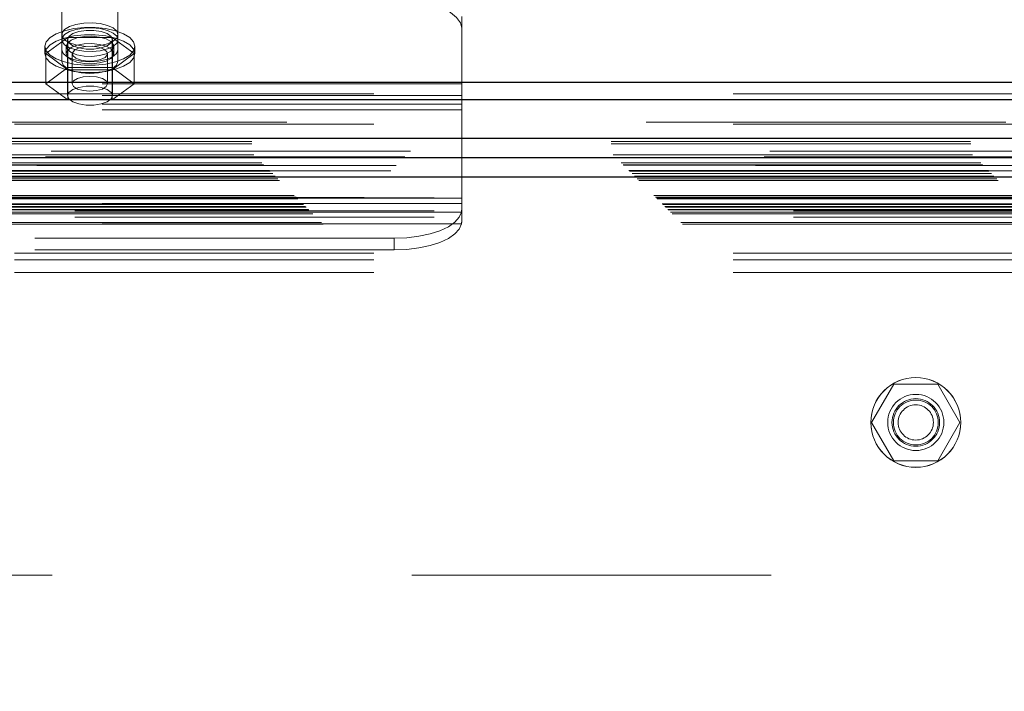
# Model space of a CAD drawing. Header units: inches. Extents: x 0.2 to 10.8, y 0.2 to 8.2.
# Tile 96 of 176: x 3.393 to 3.667, y 4.946 to 5.133. Entities that reach past the tile are written whole.
import ezdxf

# ---------------------------------------------------------------- set-up
doc = ezdxf.new("R2010")
doc.units = ezdxf.units.IN
doc.header["$MEASUREMENT"] = 0
doc.linetypes.add('HIDDEN', pattern=[0.075, 0.05, -0.025])
doc.layers.add('DIMENSIONS', color=140, linetype='Continuous')
doc.styles.add('SLDTEXTSTYLE0', font='TXT', dxfattribs={"width": 0.7})
doc.dimstyles.new('SLDDIMSTYLE0', dxfattribs={"dimtxt": 0.084961, "dimasz": 0.13, "dimexe": 0, "dimexo": 0.0625, "dimgap": 0.02124, "dimtad": 0, "dimtih": 1, "dimtoh": 1, "dimlfac": 20, "dimrnd": 1e-09, "dimzin": 12, "dimdsep": 46, "dimtxsty": 'SLDTEXTSTYLE0', "dimsah": 1, "dimcen": 0.09, "dimadec": 0, "dimazin": 3, "dimtfac": 1, "dimtofl": 0, "dimtmove": 0, "dimatfit": 3, "dimfxl": 0, "dimfrac": 2, "dimtolj": 1, "dimtzin": 12, "dimarcsym": 0})

# ---------------------------------------------------------------- blocks, each defined once
blk = doc.blocks.new('_D')
at = {"layer": 'DIMENSIONS'}
for p, q in [((3.27541, 4.99592), (3.27541, 5.79877)), ((4.78418, 4.99592), (4.78418, 5.79877)), ((3.27541, 5.67377), (3.79589, 5.67377)), ((3.91102, 5.67377), (3.88249, 5.67377)), ((3.88249, 5.67377), (3.88249, 5.53874)), ((4.23417, 5.67377), (4.2627, 5.67377)), ((4.2627, 5.67377), (4.2627, 5.53874)), ((4.78418, 5.67377), (4.34931, 5.67377)), ((3.88249, 5.53874), (3.91102, 5.53874)), ((4.2627, 5.53874), (4.23417, 5.53874))]:
    blk.add_line(p, q, dxfattribs=at)
for points in [[(3.27541, 5.67377), (3.40541, 5.65377), (3.40541, 5.69377)], [(4.78418, 5.67377), (4.65418, 5.69377), (4.65418, 5.65377)]]:
    blk.add_solid(points, dxfattribs=at)
at = {"layer": 'DIMENSIONS', "char_height": 0.083333, "attachment_point": 1, "style": 'SLDTEXTSTYLE0'}
for s, insert in [('30.18', (3.91102, 5.80021)), ('766.5', (3.91102, 5.64616))]:
    blk.add_mtext(s, dxfattribs=dict(at, insert=insert))

msp = doc.modelspace()

# ---------------------------------------------------------------- linework, layer by layer
at = {"color": 7, "linetype": 'HIDDEN', "lineweight": 18}
for p, q in [((3.4051134, 5.1244761), (3.4051134, 5.141645)), ((3.4207384, 5.1244761), (3.4207384, 5.141645)), ((3.5163759, 5.1149778), (3.5163759, 5.1337209)), ((3.4067771, 5.127905), (3.4006283, 5.1234041)), ((3.4066759, 5.1272899), (3.4066759, 5.1117127)), ((3.4190746, 5.127905), (3.4067771, 5.127905)), ((3.4067771, 5.127905), (3.4067771, 5.1195217)), ((3.4252234, 5.1234041), (3.4190746, 5.127905)), ((3.4190746, 5.127905), (3.4190746, 5.1195217)), ((3.4191759, 5.1117127), (3.4191759, 5.1272899)), ((3.4004259, 5.1254433), (3.4004259, 5.1234041)), ((3.4006283, 5.1234041), (3.4006283, 5.1150208)), ((3.4006283, 5.1234041), (3.4067771, 5.1189032)), ((3.4051134, 5.1244761), (3.4051134, 5.1212134)), ((3.4063009, 5.1254433), (3.4063009, 5.1234041)), ((3.4080284, 5.1234041), (3.4080284, 5.1150208)), ((3.4178234, 5.1150208), (3.4178234, 5.1234041)), ((3.4190746, 5.1189032), (3.4252234, 5.1234041)), ((3.4195509, 5.1234041), (3.4195509, 5.1254433)), ((3.4207384, 5.1244761), (3.4207384, 5.1212134)), ((3.4252234, 5.1234041), (3.4252234, 5.1150208)), ((3.4254259, 5.1234041), (3.4254259, 5.1254433)), ((3.4067771, 5.1195217), (3.4006283, 5.1150208)), ((3.4190746, 5.1195217), (3.4067771, 5.1195217)), ((3.4067771, 5.1189032), (3.4067771, 5.1105199)), ((3.4067771, 5.1189032), (3.4190746, 5.1189032)), ((3.4252234, 5.1150208), (3.4190746, 5.1195217)), ((3.4190746, 5.1189032), (3.4190746, 5.1105199)), ((3.5163759, 5.1149778), (3.1913759, 5.1149778)), ((3.4006283, 5.1150208), (3.4067771, 5.1105199)), ((3.4190746, 5.1105199), (3.4252234, 5.1150208)), ((3.5163759, 5.1078016), (3.5163759, 5.1149778)), ((3.1919259, 5.112245), (4.8677259, 5.112245)), ((3.5163759, 5.1117151), (3.1913759, 5.1117151)), ((3.1919259, 5.1106137), (4.8677259, 5.1106137)), ((3.4067771, 5.1105199), (3.4190746, 5.1105199)), ((3.5163759, 5.109323), (3.1913759, 5.109323)), ((3.5163759, 5.1078016), (3.1919259, 5.1078016)), ((3.5163759, 5.0816999), (3.5163759, 5.1078016)), ((4.8677259, 5.1043169), (3.1919259, 5.1043169)), ((3.1919259, 5.1037573), (4.8677259, 5.1037573)), ((3.1579307, 5.0989554), (4.9017132, 5.0989554)), ((4.9021294, 5.0962806), (3.1575145, 5.0962806)), ((3.1579948, 5.0982755), (4.9016491, 5.0982755)), ((3.1585303, 5.0952343), (4.9011136, 5.0952343)), ((4.9005227, 5.0946406), (3.1591115, 5.0946406)), ((3.1607801, 5.0929845), (4.8988638, 5.0929845)), ((3.1612685, 5.0924961), (4.8983754, 5.0924961)), ((3.1613583, 5.0924063), (4.8982856, 5.0924063)), ((4.898148, 5.0922698), (3.1615069, 5.0922698)), ((3.1629187, 5.0908443), (4.8967281, 5.0908443)), ((4.8966787, 5.0908299), (3.1629652, 5.0908299)), ((3.1630586, 5.090706), (4.8965853, 5.090706)), ((3.1637782, 5.0900049), (4.895881, 5.0900049)), ((3.1644499, 5.0893146), (4.8951939, 5.0893146)), ((4.8949116, 5.0890573), (3.1647323, 5.0890573)), ((3.1652314, 5.0885332), (4.8944125, 5.0885332)), ((3.1656698, 5.0880948), (4.8939741, 5.0880948)), ((3.1698002, 5.0839644), (4.8898437, 5.0839644)), ((3.1703002, 5.0834644), (4.8893437, 5.0834644)), ((4.8892293, 5.083369), (3.1704005, 5.083369)), ((3.1705502, 5.0832144), (4.8890937, 5.0832144)), ((3.1705502, 5.0832144), (4.8890937, 5.0832144)), ((3.1708002, 5.0829644), (4.8888437, 5.0829644)), ((3.1708014, 5.0829566), (4.8888562, 5.0829566)), ((3.5163759, 5.0832213), (3.1913759, 5.0832213)), ((3.2087136, 5.0832759), (4.8509636, 5.0832759)), ((3.1721752, 5.0815894), (4.8874687, 5.0815894)), ((3.1721752, 5.0815894), (4.8874687, 5.0815894)), ((3.1723197, 5.0814449), (4.8873242, 5.0814449)), ((3.1728773, 5.0808873), (4.8867666, 5.0808873)), ((3.1730502, 5.0807144), (4.8865937, 5.0807144)), ((3.1738599, 5.0798925), (4.8857956, 5.0798925)), ((3.1744481, 5.0793165), (4.8851958, 5.0793165)), ((3.5163759, 5.0816999), (3.1913759, 5.0816999)), ((3.5163117, 5.0793078), (3.19144, 5.0793078)), ((3.2087136, 5.0796759), (4.8509636, 5.0796759)), ((3.5163759, 5.0807648), (3.5163759, 5.0816999)), ((3.5163759, 5.0807648), (3.5163759, 5.0769061)), ((3.1749119, 5.0788527), (4.884732, 5.0788527)), ((3.2087136, 5.0778759), (4.8509636, 5.0778759)), ((3.2087136, 5.0778759), (4.8509636, 5.0778759)), ((3.1773662, 5.0763984), (4.8822777, 5.0763984)), ((3.1777871, 5.0759583), (4.8818463, 5.0759583)), ((3.5163117, 5.0760451), (3.19144, 5.0760451)), ((3.4976259, 5.0720388), (3.2101259, 5.0720388)), ((3.4976259, 5.0687761), (3.4976259, 5.0720388)), ((3.4976259, 5.0687761), (3.2101259, 5.0687761)), ((3.1919259, 5.0678604), (4.8677259, 5.0678604)), ((3.1919259, 5.0678604), (4.8677259, 5.0678604)), ((3.1919259, 5.0660604), (4.8677259, 5.0660604)), ((3.1919259, 5.0624604), (4.8677259, 5.0624604)), ((3.636569, 5.0314009), (3.6304202, 5.0207509)), ((3.6488666, 5.0314009), (3.636569, 5.0314009)), ((3.6550154, 5.0207509), (3.6488666, 5.0314009)), ((3.6304202, 5.0207509), (3.636569, 5.0101009)), ((3.6488666, 5.0101009), (3.6550154, 5.0207509)), ((3.636569, 5.0101009), (3.6488666, 5.0101009)), ((3.3024636, 4.9782759), (4.7572136, 4.9782759))]:
    msp.add_line(p, q, dxfattribs=at)
at = {"color": 7, "linetype": 'Continuous', "lineweight": 25}
for p, q in [((3.1919259, 5.1155077), (4.8677259, 5.1155077)), ((3.1919259, 5.1106137), (4.8677259, 5.1106137)), ((4.9021294, 5.0998259), (3.1575145, 5.0998259)), ((4.8966787, 5.0943752), (3.1629652, 5.0943752)), ((4.8949116, 5.0890573), (3.1647323, 5.0890573))]:
    msp.add_line(p, q, dxfattribs=at)
at = {"color": 7, "linetype": 'HIDDEN', "lineweight": 18, "flags": 128}
for points in [[(3.4976259, 5.1383823), (3.5012838, 5.13823), (3.5048012, 5.1377791), (3.5080428, 5.1370468), (3.5108841, 5.1360614), (3.5132159, 5.1348606), (3.5149486, 5.1334906), (3.5160156, 5.1320041), (3.5163759, 5.1304582)], [(3.4207384, 5.128706), (3.4203913, 5.1296792), (3.4193808, 5.1305659), (3.4177969, 5.1312874), (3.4157801, 5.1317795), (3.4135097, 5.1319985), (3.4111874, 5.1319249), (3.4090196, 5.1315654), (3.4071989, 5.1309518), (3.405887, 5.1301386), (3.4052006, 5.1291981), (3.4052006, 5.1282139), (3.405887, 5.1272735), (3.4071989, 5.1264603), (3.4090196, 5.1258467), (3.4111874, 5.1254871), (3.4135097, 5.1254135), (3.4157801, 5.1256325), (3.4177969, 5.1261246), (3.4193808, 5.1268461), (3.4203913, 5.1277328), (3.4207384, 5.128706)], [(3.4004259, 5.1254433), (3.4007891, 5.1267076), (3.4018577, 5.1278983), (3.4035695, 5.1289464), (3.405825, 5.1297909), (3.4084933, 5.1303827), (3.4114191, 5.1306875), (3.4144326, 5.1306875), (3.4173584, 5.1303827), (3.4200267, 5.1297909), (3.4222822, 5.1289464), (3.4239941, 5.1278983), (3.4250626, 5.1267076), (3.4254259, 5.1254433), (3.4250626, 5.1241791), (3.4239941, 5.1229883), (3.4222822, 5.1219402), (3.4200267, 5.1210957), (3.4173584, 5.1205039), (3.4144326, 5.1201991), (3.4114191, 5.1201991), (3.4084933, 5.1205039), (3.405825, 5.1210957), (3.4035695, 5.1219402), (3.4018577, 5.1229883), (3.4007891, 5.1241791), (3.4004259, 5.1254433)], [(3.4004259, 5.1234041), (3.4007891, 5.1246684), (3.4018577, 5.1258591), (3.4035695, 5.1269072), (3.405825, 5.1277517), (3.4084933, 5.1283436), (3.4114191, 5.1286483), (3.4144326, 5.1286483), (3.4173584, 5.1283436), (3.4200267, 5.1277517), (3.4222822, 5.1269072), (3.4239941, 5.1258591), (3.4250626, 5.1246684), (3.4254259, 5.1234041), (3.4250626, 5.1221399), (3.4239941, 5.1209491), (3.4222822, 5.119901), (3.4200267, 5.1190565), (3.4173584, 5.1184647), (3.4144326, 5.1181599), (3.4114191, 5.1181599), (3.4084933, 5.1184647), (3.405825, 5.1190565), (3.4035695, 5.119901), (3.4018577, 5.1209491), (3.4007891, 5.1221399), (3.4004259, 5.1234041)], [(3.4207384, 5.1272899), (3.4203913, 5.1282631), (3.4193808, 5.1291498), (3.4177969, 5.1298713), (3.4157801, 5.1303634), (3.4135097, 5.1305824), (3.4111874, 5.1305088), (3.4090196, 5.1301493), (3.4071989, 5.1295356), (3.405887, 5.1287225), (3.4052006, 5.127782), (3.4052006, 5.1267978), (3.405887, 5.1258574), (3.4071989, 5.1250442), (3.4090196, 5.1244306), (3.4111874, 5.124071), (3.4135097, 5.1239974), (3.4157801, 5.1242164), (3.4177969, 5.1247085), (3.4193808, 5.12543), (3.4203913, 5.1263167), (3.4207384, 5.1272899)], [(3.4191759, 5.1272899), (3.4187989, 5.1281933), (3.4177136, 5.1289878), (3.4160509, 5.1295774), (3.4140112, 5.1298912), (3.4118406, 5.1298912), (3.4098009, 5.1295774), (3.4081381, 5.1289878), (3.4070528, 5.1281933), (3.4066759, 5.1272899), (3.4070528, 5.1263865), (3.4081381, 5.1255921), (3.4098009, 5.1250024), (3.4118406, 5.1246887), (3.4140112, 5.1246887), (3.4160509, 5.1250024), (3.4177136, 5.1255921), (3.4187989, 5.1263865), (3.4191759, 5.1272899)], [(3.4063009, 5.1254433), (3.4066598, 5.1263524), (3.4076978, 5.127163), (3.4093023, 5.1277872), (3.4112995, 5.1281575), (3.4134729, 5.1282336), (3.4155871, 5.1280073), (3.4174128, 5.1275032), (3.4187524, 5.1267759), (3.4194605, 5.1259042), (3.4194605, 5.1249825), (3.4187524, 5.1241107), (3.4174128, 5.1233834), (3.4155871, 5.1228793), (3.4134729, 5.122653), (3.4112995, 5.1227291), (3.4093023, 5.1230994), (3.4076978, 5.1237236), (3.4066598, 5.1245342), (3.4063009, 5.1254433)], [(3.4063009, 5.1234041), (3.4066598, 5.1243132), (3.4076978, 5.1251238), (3.4093023, 5.1257481), (3.4112995, 5.1261183), (3.4134729, 5.1261944), (3.4155871, 5.1259681), (3.4174128, 5.125464), (3.4187524, 5.1247367), (3.4194605, 5.123865), (3.4194605, 5.1229433), (3.4187524, 5.1220715), (3.4174128, 5.1213442), (3.4155871, 5.1208401), (3.4134729, 5.1206138), (3.4112995, 5.1206899), (3.4093023, 5.1210602), (3.4076978, 5.1216844), (3.4066598, 5.122495), (3.4063009, 5.1234041)], [(3.4207384, 5.1244761), (3.420356, 5.1234558), (3.4192463, 5.1225354), (3.4175179, 5.121805), (3.41534, 5.121336), (3.4129259, 5.1211744), (3.4105117, 5.121336), (3.4083338, 5.121805), (3.4066054, 5.1225354), (3.4054957, 5.1234558), (3.4051134, 5.1244761)], [(3.4153746, 5.1251966), (3.4135651, 5.1254562), (3.4116583, 5.1254034), (3.4099444, 5.1250462), (3.4086845, 5.124439), (3.4080703, 5.1236743), (3.4081952, 5.1228684), (3.4090404, 5.1221441), (3.4104771, 5.1216116), (3.4122866, 5.1213521), (3.4141934, 5.1214049), (3.4159073, 5.1217621), (3.4171672, 5.1223692), (3.4177815, 5.123134), (3.4176565, 5.1239398), (3.4168113, 5.1246641), (3.4153746, 5.1251966)], [(3.4051134, 5.1212134), (3.4054957, 5.1201931), (3.4066054, 5.1192727), (3.4083338, 5.1185423), (3.4105117, 5.1180733), (3.4129259, 5.1179117), (3.41534, 5.1180733), (3.4175179, 5.1185423), (3.4192463, 5.1192727), (3.420356, 5.1201931), (3.4207384, 5.1212134)], [(3.4178234, 5.1150208), (3.4174506, 5.1158128), (3.4163889, 5.1164843), (3.4148, 5.116933), (3.4129259, 5.1170905), (3.4110517, 5.116933), (3.4094628, 5.1164843), (3.4084012, 5.1158128), (3.4080284, 5.1150208), (3.4084012, 5.1142287), (3.4094628, 5.1135572), (3.4110517, 5.1131086), (3.4129259, 5.112951), (3.4148, 5.1131086), (3.4163889, 5.1135572), (3.4174506, 5.1142287), (3.4178234, 5.1150208)], [(3.4191759, 5.1117127), (3.4187989, 5.1126161), (3.4177136, 5.1134106), (3.4160509, 5.1140002), (3.4140112, 5.114314), (3.4118406, 5.114314), (3.4098009, 5.1140002), (3.4081381, 5.1134106), (3.4070528, 5.1126161), (3.4066759, 5.1117127), (3.4070528, 5.1108093), (3.4081381, 5.1100149), (3.4098009, 5.1094253), (3.4118406, 5.1091115), (3.4140112, 5.1091115), (3.4160509, 5.1094253), (3.4177136, 5.1100149), (3.4187989, 5.1108093), (3.4191759, 5.1117127)], [(3.4976259, 5.0720388), (3.5010934, 5.0721755), (3.5044412, 5.0725808), (3.507554, 5.0732408), (3.5103243, 5.0741327), (3.5126565, 5.0752257), (3.5144701, 5.0764822), (3.5157027, 5.0778587), (3.5163117, 5.0793078)], [(3.5163117, 5.0760451), (3.5157027, 5.074596), (3.5144701, 5.0732195), (3.5126565, 5.071963), (3.5103243, 5.07087), (3.507554, 5.0699781), (3.5044412, 5.0693181), (3.5010934, 5.0689128), (3.4976259, 5.0687761)]]:
    msp.add_lwpolyline(points, dxfattribs=at)
at = {"color": 7, "linetype": 'HIDDEN', "lineweight": 18}
for centre, radius in [((3.6427178, 5.0207509), 0.0125), ((3.6427261, 5.0207759), 0.0125), ((3.6427178, 5.0207509), 0.0078125), ((3.6427178, 5.0207509), 0.006625), ((3.6427178, 5.0207509), 0.00625), ((3.6427178, 5.0207509), 0.0048975)]:
    msp.add_circle(centre, radius, dxfattribs=at)
for points, knots in [([(3.1737188, 5.0800349), (3.1777922, 5.0800361), (3.1866275, 5.0800388), (3.2002712, 5.0800375), (3.2145589, 5.0800367), (3.2287964, 5.080037), (3.2605328, 5.0800374), (3.3273748, 5.0800369), (3.4606168, 5.0800372), (3.6985366, 5.0800371), (4.0890354, 5.080037), (4.4622943, 5.0800379), (4.7204272, 5.0800366), (4.797984, 5.0800375), (4.8264088, 5.0800364), (4.8476321, 5.0800377), (4.8612915, 5.0800386), (4.8739733, 5.0800346), (4.8820463, 5.0800311), (4.8858574, 5.0800261), (4.8859065, 5.080026)], [0, 0, 0, 0, 0.00713726, 0.01548065, 0.02390579, 0.03217124, 0.04042683, 0.07951266, 0.14928798, 0.273886, 0.49638247, 0.83349833, 0.9278895, 0.94866852, 0.96938912, 0.97769389, 0.98585479, 0.99332237, 0.99991408, 1, 1, 1, 1]), ([(3.5163117, 5.0793078), (3.5163247, 5.0793741), (3.5163354, 5.0794573), (3.5163529, 5.0796565), (3.5163596, 5.0797728), (3.516369, 5.0800259), (3.516372, 5.0801664), (3.5163754, 5.0804573), (3.5163759, 5.0806082), (3.5163759, 5.0807648)], [0, 0, 0, 0, 0.25, 0.25, 0.5, 0.5, 0.75, 0.75, 1, 1, 1, 1])]:
    msp.add_open_spline(points, degree=3, knots=knots, dxfattribs=at)
msp.add_open_spline([(3.5163759, 5.0769061), (3.5163759, 5.0765546), (3.5163554, 5.0762678), (3.5163117, 5.0760451)], degree=3, dxfattribs=at)

# ---------------------------------------------------------------- dimensions: what is measured, and where the dimension line sits
at = {"layer": 'DIMENSIONS'}
dim = msp.add_linear_dim(base=(4.7841803, 5.6737704), p1=(3.2754136, 4.9459176), p2=(4.7841803, 4.9459176), dimstyle='SLDDIMSTYLE0', dxfattribs=at)
dim.commit()
dim.dimension.update_dxf_attribs({"geometry": '_D', "text_midpoint": (4.0725988, 5.6737704), "dimtype": 160})

doc.saveas('drawing.dxf')
